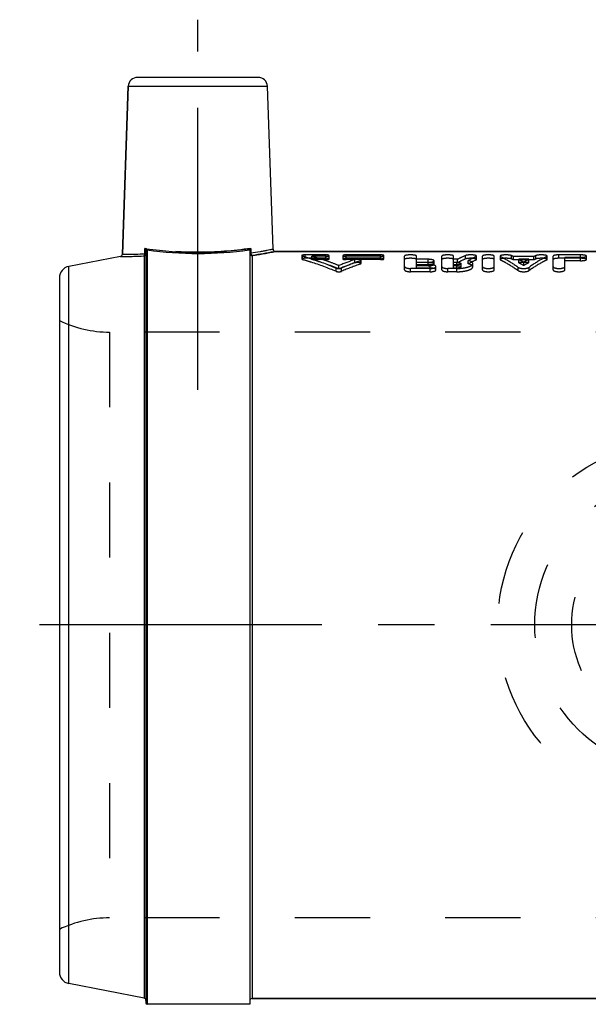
# Model space of a CAD drawing. Header units: millimetres. Extents: x 428 to 572, y 460 to 545.
# Tile 1 of 9: x 428 to 478, y 460 to 545. Entities that reach past the tile are written whole.
import ezdxf

# ---------------------------------------------------------------- set-up
doc = ezdxf.new("R2010")
doc.units = ezdxf.units.MM
doc.header["$LTSCALE"] = 65.185185
doc.linetypes.add('CENTER', pattern=[0.6, 0.375, -0.075, 0.075, -0.075])
doc.linetypes.add('HIDDEN', pattern=[0.2, 0.1, -0.1])
for name, color, linetype in [('ACHSEN_S', 7, 'CONTINUOUS'), ('KOERPER', 7, 'CONTINUOUS'), ('KONST.EL_MIT_GEO', 7, 'CONTINUOUS'), ('KURVEN', 7, 'CONTINUOUS')]:
    doc.layers.add(name, color=color, linetype=linetype)

msp = doc.modelspace()

# ---------------------------------------------------------------- linework, layer by layer
at = {"layer": 'ACHSEN_S', "color": 2, "linetype": 'CENTER'}
msp.add_line((571.979, 492.7), (428.472, 492.7), dxfattribs=at)
at = {"layer": 'KOERPER', "color": 2, "linetype": 'CENTER'}
msp.add_line((443.91, 513.1), (443.91, 545.2), dxfattribs=at)
at = {"layer": 'KOERPER', "color": 7, "linetype": 'Continuous'}
for p, q in [((437.883, 539.428), (437.374, 524.862)), ((490.454, 525.1), (450.63, 525.1)), ((448.41, 459.8), (439.51, 459.8)), ((490.454, 460.3), (448.61, 460.3))]:
    msp.add_line(p, q, dxfattribs=at)
at = {"layer": 'KONST.EL_MIT_GEO', "color": 7, "linetype": 'Continuous'}
for p, q in [((449.137, 540.2), (438.682, 540.2)), ((437.374, 524.862), (437.883, 539.428)), ((437.883, 539.428), (449.937, 539.428)), ((450.43, 525.293), (449.937, 539.428)), ((439.32, 524.897), (439.321, 525.36)), ((439.436, 525.344), (439.47, 525.339)), ((439.51, 525.228), (439.51, 459.8)), ((448.354, 525.34), (448.397, 525.346)), ((448.371, 525.237), (448.41, 525.242)), ((448.41, 525.24), (448.41, 459.8)), ((448.499, 525.361), (448.499, 524.939)), ((437.212, 524.673), (432.719, 523.799)), ((439.248, 524.705), (439.248, 460.331)), ((439.41, 525.145), (439.41, 459.9)), ((448.61, 524.737), (448.61, 460.3)), ((450.63, 525.1), (490.454, 525.1)), ((432.719, 461.601), (432.719, 523.799)), ((431.91, 522.818), (431.91, 462.582)), ((439.248, 460.331), (432.719, 461.601)), ((448.61, 460.3), (490.454, 460.3))]:
    msp.add_line(p, q, dxfattribs=at)
at = {"layer": 'KONST.EL_MIT_GEO', "color": 8, "linetype": 'HIDDEN'}
for p, q in [((452.91, 524.741), (452.91, 524.447)), ((452.969, 524.411), (452.969, 524.704)), ((453.207, 524.505), (453.207, 524.799)), ((454.99, 524.799), (453.207, 524.799)), ((454.99, 524.505), (453.207, 524.505)), ((453.8, 524.386), (453.8, 524.679)), ((454.99, 524.679), (453.8, 524.679)), ((454.99, 524.386), (453.8, 524.386)), ((454.99, 524.386), (454.99, 524.799)), ((455.287, 524.447), (455.287, 524.741)), ((456.476, 524.741), (456.476, 524.447)), ((456.773, 524.386), (456.773, 524.799)), ((459.744, 524.799), (456.773, 524.799)), ((459.744, 524.679), (456.773, 524.679)), ((459.744, 524.505), (456.773, 524.505)), ((459.744, 524.386), (456.773, 524.386)), ((457.52, 524.101), (457.52, 524.391)), ((459.744, 524.386), (459.744, 524.799)), ((460.042, 524.447), (460.042, 524.741)), ((461.829, 523.501), (461.829, 524.697)), ((462.848, 523.656), (462.848, 524.697)), ((463.867, 524.418), (462.848, 524.418)), ((463.867, 523.863), (463.867, 524.418)), ((465.056, 523.501), (465.056, 524.697)), ((466.075, 523.656), (466.075, 524.697)), ((466.423, 524.418), (466.075, 524.418)), ((466.423, 524.127), (466.423, 524.418)), ((467.097, 524.447), (467.097, 524.741)), ((468.021, 524.358), (468.021, 524.652)), ((468.068, 524.404), (468.068, 524.697)), ((468.578, 523.501), (468.578, 524.697)), ((469.597, 523.501), (469.597, 524.697)), ((470.106, 524.697), (470.106, 524.404)), ((470.149, 524.361), (470.149, 524.654)), ((471.082, 524.445), (471.082, 524.739)), ((471.266, 524.359), (471.266, 524.652)), ((473.029, 524.652), (471.266, 524.652)), ((473.029, 524.359), (471.266, 524.359)), ((471.714, 524.127), (471.714, 524.418)), ((472.581, 524.418), (471.714, 524.418)), ((472.581, 524.127), (472.581, 524.418)), ((473.029, 524.359), (473.029, 524.652)), ((473.213, 524.445), (473.213, 524.739)), ((474.145, 524.361), (474.145, 524.654)), ((474.188, 524.404), (474.188, 524.697)), ((474.698, 523.501), (474.698, 524.697)), ((475.207, 524.505), (475.207, 524.799)), ((477.075, 524.799), (475.207, 524.799)), ((477.075, 524.505), (475.207, 524.505)), ((475.717, 523.501), (475.717, 524.587)), ((477.075, 524.587), (475.717, 524.587)), ((477.075, 524.295), (477.075, 524.799)), ((477.585, 524.404), (477.585, 524.697)), ((455.886, 523.377), (455.886, 523.661)), ((456.128, 523.588), (456.128, 523.874)), ((456.369, 523.377), (456.369, 523.661)), ((457.996, 524.011), (457.996, 524.301)), ((458.055, 524.056), (458.055, 524.347)), ((462.339, 523.338), (462.339, 523.622)), ((464.037, 523.622), (462.339, 523.622)), ((463.867, 524.151), (462.848, 524.151)), ((463.867, 524.127), (462.848, 524.127)), ((464.037, 523.943), (462.848, 523.943)), ((463.867, 523.863), (462.848, 523.863)), ((464.037, 523.656), (462.848, 523.656)), ((464.037, 523.656), (464.037, 523.943)), ((464.037, 523.338), (464.037, 523.622)), ((464.377, 523.999), (464.377, 524.288)), ((464.546, 523.501), (464.546, 523.786)), ((465.565, 523.338), (465.565, 523.622)), ((466.357, 523.622), (465.565, 523.622)), ((466.357, 524.151), (466.075, 524.151)), ((466.423, 524.127), (466.075, 524.127)), ((466.357, 523.943), (466.075, 523.943)), ((466.357, 523.863), (466.075, 523.863)), ((466.357, 523.656), (466.075, 523.656)), ((466.357, 523.656), (466.357, 524.151)), ((466.357, 523.338), (466.357, 523.622)), ((466.717, 523.762), (466.717, 524.049)), ((467.35, 524.021), (467.35, 524.311)), ((467.736, 523.762), (467.736, 524.049)), ((471.681, 523.436), (471.681, 523.721)), ((472.581, 524.127), (471.714, 524.127)), ((472.147, 523.872), (472.147, 524.161)), ((472.614, 523.436), (472.614, 523.721)), ((477.075, 524.295), (475.717, 524.295)), ((464.037, 523.338), (462.339, 523.338)), ((466.357, 523.338), (465.565, 523.338)), ((436.268, 518.1), (436.268, 467.3)), ((484.91, 518.1), (436.268, 518.1)), ((484.91, 467.3), (436.268, 467.3))]:
    msp.add_line(p, q, dxfattribs=at)
at = {"layer": 'KONST.EL_MIT_GEO', "color": 7, "linetype": 'Continuous'}
for centre, radius, start, end in [((438.682, 539.4), 0.8, 90, 178), ((449.137, 539.4), 0.8, 2, 90), ((444.071, 557.927), 32.911, 261.70153, 261.90373), ((443.909, 557.423), 32.494, 262.21794, 277.89125), ((443.467, 559.855), 34.859, 278.12977, 278.29867), ((450.63, 525.3), 0.2, 181.99747, 270.00585), ((437.174, 524.869), 0.2, 280.99524, 358.00151), ((432.91, 522.818), 1, 101, 180), ((432.91, 462.582), 1, 180, 259), ((439.21, 460.135), 0.2, 0, 79), ((439.51, 459.9), 0.1, 180, 270), ((448.61, 460.1), 0.2, 90, 180)]:
    msp.add_arc(centre, radius, start, end, dxfattribs=at)
at = {"layer": 'KONST.EL_MIT_GEO', "color": 8, "linetype": 'HIDDEN'}
for centre, radius, start, end in [((443.91, 557.426), 32.497, 277.89125, 277.95952), ((443.551, 559.341), 34.965, 278.36828, 281.68133), ((448.102, 504.494), 20.974, 70.19803, 74.23841), ((448.014, 503.721), 21.46, 67.7854, 74.35908), ((464.426, 503.691), 21.822, 108.44915, 112.3496), ((470.911, 515.926), 9.605, 113.39706, 117.86087), ((470.898, 515.582), 9.645, 113.20491, 117.64232), ((472.171, 515.648), 9.914, 114.74637, 119.09419), ((472.155, 515.307), 9.951, 114.54592, 118.86944), ((467.507, 516.949), 8.572, 63.99191, 65.35026), ((467.519, 516.609), 8.608, 64.19949, 65.54989), ((466.889, 515.791), 9.884, 57.86112, 60.78302), ((477.405, 515.791), 9.884, 119.21698, 122.13888), ((476.788, 516.949), 8.572, 114.64974, 116.00809), ((476.775, 516.609), 8.608, 114.45011, 115.80051), ((447.709, 503.377), 22.159, 67.67154, 70.21976), ((464.41, 503.257), 21.953, 108.29102, 112.16389), ((465.289, 503.362), 22.173, 109.2046, 113.72137), ((465.27, 502.933), 22.298, 109.04089, 113.52665), ((466.913, 515.464), 9.904, 58.09882, 61.00773), ((477.381, 515.464), 9.904, 118.99227, 121.90118), ((436.268, 528.1), 10, 244.15807, 270), ((436.268, 457.3), 10, 90, 115.84193)]:
    msp.add_arc(centre, radius, start, end, dxfattribs=at)
for points, knots in [([(448.499, 525.361), (446.981, 525.139), (443.91, 524.908), (440.838, 525.139), (439.321, 525.361)], [0, 0, 0, 0, 0.5, 1, 1, 1, 1]), ([(439.409, 525.145), (439.409, 525.178), (439.38, 525.254), (439.344, 525.322), (439.321, 525.36)], [0, 0, 0, 0, 0.429223, 1, 1, 1, 1]), ([(439.494, 525.238), (439.483, 525.247), (439.427, 525.29), (439.368, 525.33), (439.321, 525.36)], [0, 0, 0, 0, 0.198268, 1, 1, 1, 1]), ([(439.494, 525.238), (439.471, 525.235), (439.428, 525.213), (439.409, 525.167), (439.409, 525.145)], [0, 0, 0, 0, 0.50877, 1, 1, 1, 1]), ([(439.51, 525.228), (439.484, 525.228), (439.431, 525.208), (439.41, 525.155), (439.41, 525.13)], [0, 0, 0, 0, 0.502011, 1, 1, 1, 1]), ([(439.51, 525.228), (439.507, 525.23), (439.501, 525.233), (439.496, 525.236), (439.494, 525.238)], [0, 0, 0, 0, 0.480697, 1, 1, 1, 1]), ([(439.218, 524.71), (439.233, 524.715), (439.297, 524.757), (439.32, 524.84), (439.32, 524.897)], [0, 0, 0, 0, 0.217462, 1, 1, 1, 1]), ([(448.499, 524.939), (448.501, 524.915), (448.518, 524.837), (448.582, 524.756), (448.639, 524.748)], [0, 0, 0, 0, 0.289254, 1, 1, 1, 1]), ([(453.207, 524.799), (453.136, 524.799), (453.039, 524.792), (452.946, 524.772), (452.91, 524.751), (452.91, 524.741)], [0, 0, 0, 0, 0.680342, 0.895299, 1, 1, 1, 1]), ([(452.91, 524.741), (452.91, 524.737), (452.922, 524.714), (452.949, 524.71), (452.969, 524.704)], [0, 0, 0, 0, 0.146412, 1, 1, 1, 1]), ([(453.207, 524.505), (453.136, 524.505), (453.039, 524.498), (452.946, 524.478), (452.91, 524.457), (452.91, 524.447)], [0, 0, 0, 0, 0.680759, 0.895706, 1, 1, 1, 1]), ([(452.91, 524.447), (452.91, 524.443), (452.922, 524.421), (452.949, 524.416), (452.969, 524.411)], [0, 0, 0, 0, 0.145639, 1, 1, 1, 1]), ([(452.969, 524.704), (453.214, 524.636), (454.204, 524.342), (455.172, 523.974), (455.886, 523.661)], [0, 0, 0, 0, 0.246194, 1, 1, 1, 1]), ([(452.969, 524.411), (453.214, 524.343), (454.204, 524.052), (455.172, 523.687), (455.886, 523.377)], [0, 0, 0, 0, 0.246268, 1, 1, 1, 1]), ([(455.287, 524.741), (455.287, 524.751), (455.251, 524.772), (455.157, 524.792), (455.06, 524.799), (454.99, 524.799)], [0, 0, 0, 0, 0.102941, 0.320329, 1, 1, 1, 1]), ([(454.99, 524.679), (455.06, 524.679), (455.157, 524.687), (455.251, 524.708), (455.287, 524.73), (455.287, 524.741)], [0, 0, 0, 0, 0.679557, 0.896372, 1, 1, 1, 1]), ([(455.287, 524.447), (455.287, 524.457), (455.251, 524.478), (455.157, 524.498), (455.06, 524.505), (454.99, 524.505)], [0, 0, 0, 0, 0.102535, 0.319911, 1, 1, 1, 1]), ([(454.99, 524.386), (455.06, 524.386), (455.158, 524.394), (455.251, 524.415), (455.287, 524.436), (455.287, 524.447)], [0, 0, 0, 0, 0.679991, 0.896786, 1, 1, 1, 1]), ([(456.773, 524.799), (456.702, 524.799), (456.605, 524.792), (456.511, 524.772), (456.476, 524.751), (456.476, 524.741)], [0, 0, 0, 0, 0.680663, 0.897049, 1, 1, 1, 1]), ([(456.476, 524.741), (456.476, 524.73), (456.511, 524.708), (456.605, 524.687), (456.703, 524.679), (456.773, 524.679)], [0, 0, 0, 0, 0.103617, 0.321433, 1, 1, 1, 1]), ([(456.773, 524.505), (456.702, 524.505), (456.605, 524.498), (456.512, 524.478), (456.476, 524.457), (456.476, 524.447)], [0, 0, 0, 0, 0.681082, 0.897455, 1, 1, 1, 1]), ([(456.476, 524.447), (456.476, 524.436), (456.512, 524.415), (456.605, 524.394), (456.703, 524.386), (456.773, 524.386)], [0, 0, 0, 0, 0.103204, 0.321, 1, 1, 1, 1]), ([(458.055, 524.347), (458.055, 524.37), (457.964, 524.406), (457.801, 524.425), (457.625, 524.427), (457.52, 524.391)], [0, 0, 0, 0, 0.128577, 0.397398, 1, 1, 1, 1]), ([(460.042, 524.741), (460.042, 524.751), (460.006, 524.772), (459.912, 524.792), (459.815, 524.799), (459.744, 524.799)], [0, 0, 0, 0, 0.102941, 0.320329, 1, 1, 1, 1]), ([(459.744, 524.679), (459.815, 524.679), (459.912, 524.687), (460.006, 524.708), (460.042, 524.73), (460.042, 524.741)], [0, 0, 0, 0, 0.679557, 0.896372, 1, 1, 1, 1]), ([(460.042, 524.447), (460.042, 524.457), (460.006, 524.478), (459.912, 524.498), (459.815, 524.505), (459.744, 524.505)], [0, 0, 0, 0, 0.102535, 0.319911, 1, 1, 1, 1]), ([(459.744, 524.386), (459.815, 524.386), (459.912, 524.394), (460.006, 524.415), (460.042, 524.436), (460.042, 524.447)], [0, 0, 0, 0, 0.679991, 0.896786, 1, 1, 1, 1]), ([(462.848, 524.697), (462.848, 524.716), (462.787, 524.753), (462.685, 524.774), (462.523, 524.796), (462.338, 524.801), (462.154, 524.796), (461.992, 524.774), (461.89, 524.753), (461.829, 524.716), (461.829, 524.697)], [0, 0, 0, 0, 0.052887, 0.160861, 0.317161, 0.500686, 0.683482, 0.839399, 0.948001, 1, 1, 1, 1]), ([(462.848, 524.404), (462.848, 524.422), (462.786, 524.459), (462.685, 524.48), (462.523, 524.501), (462.338, 524.507), (462.154, 524.501), (461.992, 524.48), (461.89, 524.459), (461.829, 524.422), (461.829, 524.404)], [0, 0, 0, 0, 0.052677, 0.160647, 0.317034, 0.500686, 0.68361, 0.839613, 0.948211, 1, 1, 1, 1]), ([(464.377, 524.288), (464.377, 524.31), (464.321, 524.357), (464.153, 524.403), (463.988, 524.418), (463.867, 524.418)], [0, 0, 0, 0, 0.116934, 0.333542, 1, 1, 1, 1]), ([(466.075, 524.697), (466.075, 524.716), (466.013, 524.753), (465.911, 524.774), (465.749, 524.796), (465.565, 524.801), (465.38, 524.796), (465.219, 524.774), (465.117, 524.753), (465.056, 524.716), (465.056, 524.697)], [0, 0, 0, 0, 0.052887, 0.160861, 0.317161, 0.500686, 0.683482, 0.839399, 0.948001, 1, 1, 1, 1]), ([(466.075, 524.404), (466.075, 524.422), (466.013, 524.459), (465.911, 524.48), (465.749, 524.501), (465.565, 524.507), (465.38, 524.501), (465.219, 524.48), (465.117, 524.459), (465.056, 524.422), (465.056, 524.404)], [0, 0, 0, 0, 0.052677, 0.160647, 0.317034, 0.500686, 0.68361, 0.839613, 0.948211, 1, 1, 1, 1]), ([(468.068, 524.697), (468.068, 524.712), (468.026, 524.745), (467.895, 524.779), (467.652, 524.805), (467.367, 524.796), (467.171, 524.773), (467.097, 524.741)], [0, 0, 0, 0, 0.04496, 0.133269, 0.423197, 0.758671, 1, 1, 1, 1]), ([(468.068, 524.404), (468.068, 524.418), (468.025, 524.451), (467.895, 524.485), (467.652, 524.51), (467.367, 524.501), (467.171, 524.479), (467.097, 524.447)], [0, 0, 0, 0, 0.044736, 0.132993, 0.423018, 0.758646, 1, 1, 1, 1]), ([(468.021, 524.652), (468.028, 524.655), (468.047, 524.665), (468.068, 524.683), (468.068, 524.697)], [0, 0, 0, 0, 0.359747, 1, 1, 1, 1]), ([(468.021, 524.358), (468.028, 524.362), (468.047, 524.371), (468.068, 524.389), (468.068, 524.404)], [0, 0, 0, 0, 0.360603, 1, 1, 1, 1]), ([(469.597, 524.697), (469.597, 524.716), (469.535, 524.753), (469.433, 524.774), (469.271, 524.796), (469.087, 524.801), (468.902, 524.796), (468.741, 524.774), (468.639, 524.753), (468.578, 524.716), (468.578, 524.697)], [0, 0, 0, 0, 0.052887, 0.160861, 0.317161, 0.500686, 0.683482, 0.839399, 0.948001, 1, 1, 1, 1]), ([(469.597, 524.404), (469.597, 524.422), (469.535, 524.459), (469.433, 524.48), (469.271, 524.501), (469.087, 524.507), (468.902, 524.501), (468.741, 524.48), (468.639, 524.459), (468.578, 524.422), (468.578, 524.404)], [0, 0, 0, 0, 0.052677, 0.160647, 0.317034, 0.500686, 0.68361, 0.839613, 0.948211, 1, 1, 1, 1]), ([(471.082, 524.739), (471.009, 524.772), (470.813, 524.795), (470.528, 524.805), (470.282, 524.779), (470.15, 524.746), (470.106, 524.712), (470.106, 524.697)], [0, 0, 0, 0, 0.238185, 0.573759, 0.864857, 0.954255, 1, 1, 1, 1]), ([(470.106, 524.697), (470.106, 524.693), (470.112, 524.672), (470.134, 524.661), (470.149, 524.654)], [0, 0, 0, 0, 0.178128, 1, 1, 1, 1]), ([(471.082, 524.445), (471.009, 524.478), (470.813, 524.5), (470.528, 524.511), (470.282, 524.485), (470.15, 524.452), (470.106, 524.419), (470.106, 524.404)], [0, 0, 0, 0, 0.238204, 0.573933, 0.865131, 0.954479, 1, 1, 1, 1]), ([(470.106, 524.404), (470.106, 524.4), (470.112, 524.379), (470.134, 524.368), (470.149, 524.361)], [0, 0, 0, 0, 0.177384, 1, 1, 1, 1]), ([(470.149, 524.654), (470.279, 524.591), (470.81, 524.315), (471.314, 523.989), (471.681, 523.721)], [0, 0, 0, 0, 0.240906, 1, 1, 1, 1]), ([(470.149, 524.361), (470.279, 524.298), (470.81, 524.025), (471.314, 523.702), (471.681, 523.436)], [0, 0, 0, 0, 0.241038, 1, 1, 1, 1]), ([(474.145, 524.654), (474.016, 524.591), (473.484, 524.315), (472.98, 523.989), (472.614, 523.721)], [0, 0, 0, 0, 0.240906, 1, 1, 1, 1]), ([(474.145, 524.361), (474.016, 524.298), (473.485, 524.025), (472.98, 523.702), (472.614, 523.436)], [0, 0, 0, 0, 0.241038, 1, 1, 1, 1]), ([(474.188, 524.697), (474.188, 524.712), (474.145, 524.745), (474.013, 524.779), (473.767, 524.805), (473.481, 524.795), (473.285, 524.772), (473.213, 524.739)], [0, 0, 0, 0, 0.045246, 0.134358, 0.426511, 0.762347, 1, 1, 1, 1]), ([(474.188, 524.404), (474.188, 524.419), (474.145, 524.451), (474.013, 524.485), (473.767, 524.511), (473.481, 524.5), (473.285, 524.478), (473.213, 524.445)], [0, 0, 0, 0, 0.045023, 0.134085, 0.426337, 0.762328, 1, 1, 1, 1]), ([(474.145, 524.654), (474.152, 524.657), (474.17, 524.666), (474.188, 524.684), (474.188, 524.697)], [0, 0, 0, 0, 0.355731, 1, 1, 1, 1]), ([(474.145, 524.361), (474.152, 524.364), (474.169, 524.373), (474.188, 524.39), (474.188, 524.404)], [0, 0, 0, 0, 0.356594, 1, 1, 1, 1]), ([(475.207, 524.799), (475.142, 524.799), (475.022, 524.796), (474.86, 524.774), (474.759, 524.753), (474.698, 524.716), (474.698, 524.697)], [0, 0, 0, 0, 0.368598, 0.678968, 0.896027, 1, 1, 1, 1]), ([(475.207, 524.505), (475.142, 524.505), (475.022, 524.501), (474.86, 524.48), (474.759, 524.459), (474.698, 524.422), (474.698, 524.404)], [0, 0, 0, 0, 0.368854, 0.679397, 0.896446, 1, 1, 1, 1]), ([(477.585, 524.697), (477.585, 524.716), (477.524, 524.753), (477.422, 524.774), (477.26, 524.796), (477.14, 524.799), (477.075, 524.799)], [0, 0, 0, 0, 0.104474, 0.32015, 0.634758, 1, 1, 1, 1]), ([(477.075, 524.587), (477.141, 524.587), (477.261, 524.591), (477.422, 524.616), (477.524, 524.64), (477.585, 524.678), (477.585, 524.697)], [0, 0, 0, 0, 0.367243, 0.677544, 0.894068, 1, 1, 1, 1]), ([(477.585, 524.404), (477.585, 524.422), (477.524, 524.459), (477.422, 524.48), (477.26, 524.501), (477.14, 524.505), (477.075, 524.505)], [0, 0, 0, 0, 0.104054, 0.319721, 0.634504, 1, 1, 1, 1]), ([(477.075, 524.295), (477.141, 524.295), (477.261, 524.299), (477.422, 524.323), (477.524, 524.347), (477.585, 524.385), (477.585, 524.404)], [0, 0, 0, 0, 0.367519, 0.677997, 0.8945, 1, 1, 1, 1]), ([(455.886, 523.661), (455.96, 523.629), (456.128, 523.614), (456.295, 523.629), (456.369, 523.661)], [0, 0, 0, 0, 0.499963, 1, 1, 1, 1]), ([(458.055, 524.056), (458.055, 524.08), (457.964, 524.115), (457.801, 524.134), (457.625, 524.136), (457.52, 524.101)], [0, 0, 0, 0, 0.128204, 0.397095, 1, 1, 1, 1]), ([(457.996, 524.301), (458.005, 524.304), (458.027, 524.313), (458.055, 524.331), (458.055, 524.347)], [0, 0, 0, 0, 0.36619, 1, 1, 1, 1]), ([(457.996, 524.011), (458.005, 524.014), (458.027, 524.023), (458.055, 524.04), (458.055, 524.056)], [0, 0, 0, 0, 0.367003, 1, 1, 1, 1]), ([(461.829, 523.786), (461.829, 523.762), (461.88, 523.705), (462.052, 523.64), (462.218, 523.622), (462.339, 523.622)], [0, 0, 0, 0, 0.13246, 0.351081, 1, 1, 1, 1]), ([(463.867, 524.151), (463.988, 524.151), (464.153, 524.168), (464.322, 524.219), (464.377, 524.267), (464.377, 524.288)], [0, 0, 0, 0, 0.663793, 0.881534, 1, 1, 1, 1]), ([(464.377, 523.999), (464.377, 524.02), (464.321, 524.067), (464.153, 524.112), (463.988, 524.127), (463.867, 524.127)], [0, 0, 0, 0, 0.116376, 0.332949, 1, 1, 1, 1]), ([(463.867, 523.863), (463.988, 523.863), (464.153, 523.879), (464.321, 523.929), (464.377, 523.977), (464.377, 523.999)], [0, 0, 0, 0, 0.664412, 0.882103, 1, 1, 1, 1]), ([(464.037, 523.622), (464.158, 523.622), (464.324, 523.64), (464.496, 523.705), (464.546, 523.762), (464.546, 523.786)], [0, 0, 0, 0, 0.649117, 0.868521, 1, 1, 1, 1]), ([(464.546, 523.501), (464.546, 523.525), (464.496, 523.581), (464.323, 523.639), (464.158, 523.656), (464.037, 523.656)], [0, 0, 0, 0, 0.12925, 0.347202, 1, 1, 1, 1]), ([(464.546, 523.786), (464.546, 523.829), (464.408, 523.911), (464.295, 523.925), (464.212, 523.934)], [0, 0, 0, 0, 0.340611, 1, 1, 1, 1]), ([(465.056, 523.786), (465.056, 523.762), (465.106, 523.705), (465.279, 523.64), (465.444, 523.622), (465.565, 523.622)], [0, 0, 0, 0, 0.13246, 0.351081, 1, 1, 1, 1]), ([(466.357, 524.151), (466.442, 524.151), (466.559, 524.14), (466.68, 524.102), (466.717, 524.065), (466.717, 524.049)], [0, 0, 0, 0, 0.65801, 0.876878, 1, 1, 1, 1]), ([(466.357, 523.622), (466.533, 523.622), (466.863, 523.643), (467.247, 523.718), (467.496, 523.811), (467.644, 523.89), (467.736, 523.986), (467.736, 524.049)], [0, 0, 0, 0, 0.352014, 0.655938, 0.777629, 0.875049, 1, 1, 1, 1]), ([(466.717, 524.049), (466.717, 524.033), (466.68, 523.996), (466.559, 523.955), (466.442, 523.943), (466.357, 523.943)], [0, 0, 0, 0, 0.123993, 0.342626, 1, 1, 1, 1]), ([(466.357, 523.863), (466.442, 523.863), (466.559, 523.851), (466.68, 523.814), (466.717, 523.777), (466.717, 523.762)], [0, 0, 0, 0, 0.658684, 0.8775, 1, 1, 1, 1]), ([(466.717, 523.762), (466.717, 523.745), (466.68, 523.708), (466.559, 523.669), (466.442, 523.656), (466.357, 523.656)], [0, 0, 0, 0, 0.123366, 0.341933, 1, 1, 1, 1]), ([(466.357, 523.338), (466.533, 523.338), (466.863, 523.359), (467.247, 523.433), (467.496, 523.526), (467.644, 523.604), (467.736, 523.699), (467.736, 523.762)], [0, 0, 0, 0, 0.352457, 0.65665, 0.778356, 0.875679, 1, 1, 1, 1]), ([(467.736, 524.049), (467.736, 524.108), (467.648, 524.198), (467.506, 524.264), (467.406, 524.296), (467.35, 524.311)], [0, 0, 0, 0, 0.362006, 0.643427, 1, 1, 1, 1]), ([(467.736, 523.762), (467.736, 523.82), (467.648, 523.909), (467.506, 523.974), (467.406, 524.006), (467.35, 524.021)], [0, 0, 0, 0, 0.360886, 0.642637, 1, 1, 1, 1]), ([(468.578, 523.786), (468.578, 523.762), (468.628, 523.705), (468.801, 523.64), (469.088, 523.607), (469.374, 523.641), (469.547, 523.705), (469.597, 523.762), (469.597, 523.786)], [0, 0, 0, 0, 0.06631, 0.176004, 0.500622, 0.824249, 0.934664, 1, 1, 1, 1]), ([(471.681, 523.721), (471.735, 523.681), (471.895, 523.636), (472.146, 523.613), (472.399, 523.636), (472.559, 523.681), (472.614, 523.721)], [0, 0, 0, 0, 0.208738, 0.498773, 0.789904, 1, 1, 1, 1]), ([(474.698, 523.786), (474.698, 523.762), (474.749, 523.705), (474.921, 523.64), (475.208, 523.607), (475.494, 523.641), (475.667, 523.705), (475.717, 523.762), (475.717, 523.786)], [0, 0, 0, 0, 0.06631, 0.176004, 0.500622, 0.824249, 0.934664, 1, 1, 1, 1]), ([(455.886, 523.377), (455.961, 523.345), (456.128, 523.331), (456.295, 523.345), (456.369, 523.377)], [0, 0, 0, 0, 0.499963, 1, 1, 1, 1]), ([(461.829, 523.501), (461.829, 523.477), (461.88, 523.42), (462.052, 523.357), (462.218, 523.338), (462.339, 523.338)], [0, 0, 0, 0, 0.13177, 0.350309, 1, 1, 1, 1]), ([(464.037, 523.338), (464.158, 523.338), (464.324, 523.357), (464.496, 523.42), (464.546, 523.477), (464.546, 523.501)], [0, 0, 0, 0, 0.649888, 0.869209, 1, 1, 1, 1]), ([(465.056, 523.501), (465.056, 523.477), (465.107, 523.42), (465.279, 523.357), (465.444, 523.338), (465.565, 523.338)], [0, 0, 0, 0, 0.13177, 0.350309, 1, 1, 1, 1]), ([(468.578, 523.501), (468.578, 523.477), (468.629, 523.42), (468.801, 523.356), (469.088, 523.324), (469.374, 523.357), (469.546, 523.42), (469.597, 523.477), (469.597, 523.501)], [0, 0, 0, 0, 0.065965, 0.175619, 0.500622, 0.824635, 0.935007, 1, 1, 1, 1]), ([(471.681, 523.436), (471.735, 523.397), (471.895, 523.352), (472.146, 523.329), (472.399, 523.352), (472.559, 523.397), (472.614, 523.436)], [0, 0, 0, 0, 0.208606, 0.498772, 0.790035, 1, 1, 1, 1]), ([(474.698, 523.501), (474.698, 523.477), (474.749, 523.42), (474.921, 523.356), (475.208, 523.324), (475.494, 523.357), (475.666, 523.42), (475.717, 523.477), (475.717, 523.501)], [0, 0, 0, 0, 0.065965, 0.175619, 0.500622, 0.824635, 0.935007, 1, 1, 1, 1])]:
    msp.add_open_spline(points, degree=3, knots=knots, dxfattribs=at)
at = {"layer": 'KONST.EL_MIT_GEO', "color": 7, "linetype": 'Continuous'}
for points, knots in [([(439.321, 525.36), (439.338, 525.349), (439.397, 525.311), (439.454, 525.269), (439.494, 525.238)], [0, 0, 0, 0, 0.289774, 1, 1, 1, 1]), ([(439.321, 525.36), (439.344, 525.322), (439.38, 525.254), (439.409, 525.178), (439.409, 525.145)], [0, 0, 0, 0, 0.570792, 1, 1, 1, 1]), ([(439.494, 525.238), (439.471, 525.235), (439.428, 525.213), (439.41, 525.167), (439.41, 525.145)], [0, 0, 0, 0, 0.508742, 1, 1, 1, 1]), ([(439.51, 525.228), (439.484, 525.228), (439.431, 525.208), (439.41, 525.155), (439.41, 525.13)], [0, 0, 0, 0, 0.502009, 1, 1, 1, 1]), ([(439.47, 525.339), (440.94, 525.131), (443.912, 524.916), (446.884, 525.132), (448.354, 525.34)], [0, 0, 0, 0, 0.5001, 1, 1, 1, 1]), ([(439.494, 525.238), (439.496, 525.236), (439.501, 525.233), (439.507, 525.23), (439.51, 525.228)], [0, 0, 0, 0, 0.519302, 1, 1, 1, 1]), ([(448.498, 525.36), (448.476, 525.338), (448.447, 525.306), (448.421, 525.265), (448.41, 525.249), (448.41, 525.242)], [0, 0, 0, 0, 0.631283, 0.865886, 1, 1, 1, 1]), ([(450.43, 525.293), (450.428, 525.291), (450.416, 525.292), (450.394, 525.284), (450.353, 525.277), (450.269, 525.258), (450.125, 525.229), (449.908, 525.185), (449.632, 525.132), (449.156, 525.044), (448.772, 524.981), (448.499, 524.939)], [0, 0, 0, 0, 0.004161, 0.016611, 0.037317, 0.066229, 0.148261, 0.261749, 0.405345, 0.577502, 1, 1, 1, 1]), ([(437.212, 524.673), (437.256, 524.67), (437.43, 524.673), (437.815, 524.667), (438.44, 524.678), (438.935, 524.696), (439.218, 524.71)], [0, 0, 0, 0, 0.065716, 0.260271, 0.575841, 1, 1, 1, 1]), ([(437.374, 524.862), (437.376, 524.861), (437.388, 524.864), (437.411, 524.86), (437.451, 524.862), (437.536, 524.859), (437.681, 524.859), (437.899, 524.858), (438.177, 524.86), (438.658, 524.869), (439.045, 524.883), (439.32, 524.897)], [0, 0, 0, 0, 0.004115, 0.016434, 0.036932, 0.065572, 0.146954, 0.259819, 0.403044, 0.575295, 1, 1, 1, 1]), ([(439.218, 524.71), (439.233, 524.715), (439.297, 524.757), (439.32, 524.84), (439.32, 524.897)], [0, 0, 0, 0, 0.217471, 1, 1, 1, 1]), ([(439.218, 524.71), (439.222, 524.71), (439.23, 524.71), (439.248, 524.711), (439.248, 524.705)], [0, 0, 0, 0, 0.414923, 1, 1, 1, 1]), ([(439.248, 524.705), (439.292, 524.714), (439.377, 524.762), (439.41, 524.855), (439.41, 524.899)], [0, 0, 0, 0, 0.501765, 1, 1, 1, 1]), ([(439.32, 524.897), (439.333, 524.898), (439.354, 524.898), (439.384, 524.901), (439.397, 524.898), (439.41, 524.901), (439.41, 524.899)], [0, 0, 0, 0, 0.42329, 0.73964, 0.933871, 1, 1, 1, 1]), ([(448.499, 524.939), (448.486, 524.939), (448.465, 524.938), (448.435, 524.939), (448.422, 524.935), (448.41, 524.937), (448.41, 524.935)], [0, 0, 0, 0, 0.422776, 0.739056, 0.933361, 1, 1, 1, 1]), ([(448.41, 524.935), (448.41, 524.885), (448.453, 524.779), (448.559, 524.737), (448.61, 524.737)], [0, 0, 0, 0, 0.49801, 1, 1, 1, 1]), ([(448.499, 524.939), (448.501, 524.921), (448.514, 524.855), (448.553, 524.79), (448.595, 524.765)], [0, 0, 0, 0, 0.272756, 1, 1, 1, 1]), ([(448.639, 524.748), (448.635, 524.747), (448.626, 524.745), (448.61, 524.744), (448.61, 524.737)], [0, 0, 0, 0, 0.40207, 1, 1, 1, 1]), ([(450.63, 525.1), (450.586, 525.091), (449.926, 524.955), (449.262, 524.84), (448.639, 524.748)], [0, 0, 0, 0, 0.066329, 1, 1, 1, 1])]:
    msp.add_open_spline(points, degree=3, knots=knots, dxfattribs=at)
msp.add_open_spline([(448.595, 524.765), (448.609, 524.756), (448.624, 524.75), (448.639, 524.748)], degree=3, dxfattribs=at)
at = {"layer": 'KONST.EL_MIT_GEO', "color": 8, "linetype": 'HIDDEN'}
msp.add_open_spline([(464.212, 523.934), (464.154, 523.94), (464.095, 523.943), (464.037, 523.943)], degree=3, dxfattribs=at)
at = {"layer": 'KURVEN', "color": 8, "linetype": 'HIDDEN'}
for radius in [16, 12.8, 9.6]:
    msp.add_circle((485.91, 492.7), radius, dxfattribs=at)

doc.saveas('drawing.dxf')
